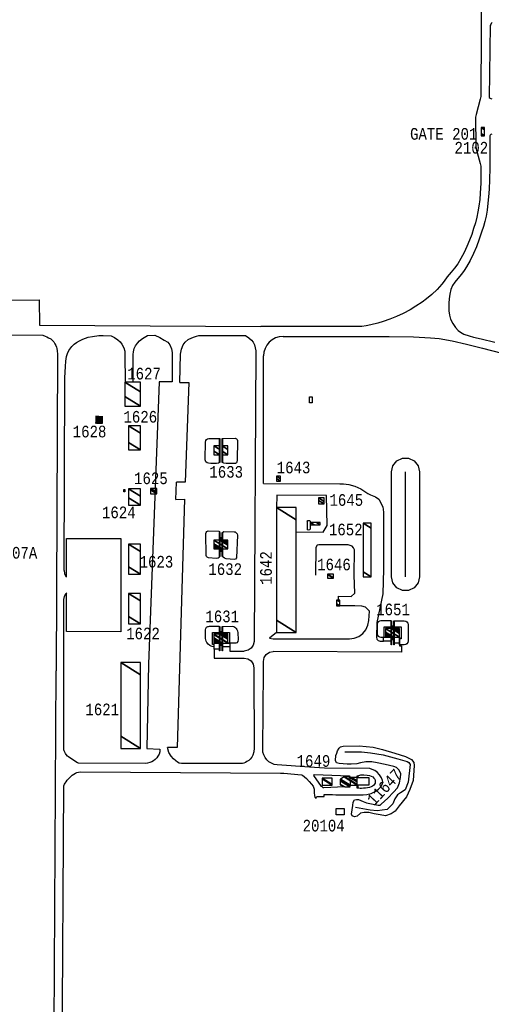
# Model space of a CAD drawing. Extents: x -0.5 to 41.9, y -0.5 to 29.8.
# Tile 19 of 128: x 5.2 to 5.9, y 10.5 to 11.9. Entities that reach past the tile are written whole.
import ezdxf
from ezdxf.enums import TextEntityAlignment as Align

# ---------------------------------------------------------------- set-up
doc = ezdxf.new("R2010")
doc.units = 0
doc.header["$MEASUREMENT"] = 0
for name, color, linetype in [('11', 2, 'CONTINUOUS'), ('21', 5, 'CONTINUOUS'), ('23', 1, 'CONTINUOUS'), ('43', 3, 'CONTINUOUS')]:
    doc.layers.add(name, color=color, linetype=linetype)
doc.styles.add('MONOTXT', font='MONOTXT', dxfattribs={"height": 0.2})

msp = doc.modelspace()

# ---------------------------------------------------------------- linework, layer by layer
at = {"layer": '11'}
for p, q in [((5.2615, 11.4586), (5.5808, 11.4568)), ((5.585, 11.2302), (5.585, 11.4143)), ((5.4585, 11.207), (5.4592, 11.232)), ((5.2968, 10.9594), (5.297, 11.0627)), ((5.7532, 11.0025), (5.7581, 11.0025)), ((5.7811, 10.9997), (5.7811, 10.9955)), ((5.5847, 10.9599), (5.5847, 10.9733)), ((5.2828, 10.3979), (5.2858, 10.9596)), ((5.5709, 10.9639), (5.5709, 10.9602)), ((5.5837, 10.8465), (5.5847, 10.9599))]:
    msp.add_line(p, q, dxfattribs=at)
for points in [[(5.8991, 11.9666), (5.8984, 11.7921), (5.8982, 11.7885), (5.8975, 11.7849), (5.8915, 11.7628), (5.8908, 11.759), (5.8906, 11.7553), (5.8909, 11.7202), (5.8911, 11.7167), (5.8918, 11.7132), (5.8975, 11.692), (5.8983, 11.688), (5.8984, 11.684), (5.8983, 11.6807), (5.8982, 11.6726), (5.8981, 11.6636), (5.8978, 11.6562), (5.8975, 11.6489), (5.8967, 11.64), (5.8953, 11.6301), (5.8941, 11.6222), (5.8924, 11.6143), (5.8906, 11.6061), (5.888, 11.5979), (5.8853, 11.5896), (5.8822, 11.5814), (5.8783, 11.5722), (5.8743, 11.5636), (5.8694, 11.5548), (5.865, 11.5473), (5.8603, 11.5409), (5.8556, 11.5349), (5.85, 11.5281), (5.8456, 11.5221), (5.8423, 11.5178)], [(5.9149, 11.8956), (5.9133, 11.8942), (5.9126, 11.8927), (5.9118, 11.891), (5.9106, 11.7872), (5.9116, 11.786), (5.9129, 11.7857), (5.9141, 11.7854)], [(5.9143, 11.7343), (5.9128, 11.7338), (5.9116, 11.7327), (5.9111, 11.7317), (5.9114, 11.6859), (5.9109, 11.6682), (5.9103, 11.6549), (5.9094, 11.644), (5.9085, 11.6345), (5.9073, 11.6245), (5.9059, 11.6159), (5.904, 11.608), (5.9021, 11.601), (5.8995, 11.593), (5.8961, 11.5825), (5.892, 11.5716), (5.8878, 11.5618), (5.883, 11.5519), (5.8776, 11.5426), (5.8745, 11.5377), (5.8705, 11.5321), (5.865, 11.5259), (5.8608, 11.5205)], [(5.8423, 11.5178), (5.8352, 11.51), (5.8275, 11.5027), (5.8201, 11.4967), (5.8139, 11.4918), (5.8046, 11.4858), (5.7964, 11.4808), (5.7865, 11.4754), (5.7766, 11.4709), (5.7671, 11.467), (5.7574, 11.4637), (5.7499, 11.4614), (5.7396, 11.4588), (5.7328, 11.4575), (5.7265, 11.4564), (5.5808, 11.4568)], [(5.8608, 11.5205), (5.8577, 11.5158), (5.8551, 11.5101), (5.8535, 11.5031), (5.8525, 11.4966), (5.852, 11.4902), (5.852, 11.4839), (5.8523, 11.4792), (5.8533, 11.4729), (5.8548, 11.4674), (5.8579, 11.4609), (5.8618, 11.4552), (5.8656, 11.4509), (5.8691, 11.4483), (5.8739, 11.4458), (5.8814, 11.4432), (5.8876, 11.4414), (5.899, 11.4389), (5.9186, 11.4339)], [(5.1436, 11.4582), (5.1434, 11.4947), (5.2613, 11.4951), (5.2615, 11.4586)], [(5.1126, 11.3846), (5.1123, 11.357), (5.1613, 11.3568), (5.1623, 11.44), (5.164, 11.4415), (5.1664, 11.443), (5.169, 11.4441), (5.1715, 11.4448), (5.2663, 11.4441), (5.2701, 11.4427), (5.2723, 11.4419), (5.2749, 11.4405), (5.2779, 11.4387), (5.28, 11.4367), (5.2822, 11.4343), (5.2839, 11.4316), (5.2851, 11.4294), (5.2863, 11.4267), (5.2869, 11.4248), (5.2874, 11.4215), (5.2875, 11.4168), (5.2858, 10.9596)], [(5.3969, 11.3761), (5.3969, 11.4161), (5.3971, 11.4202), (5.3982, 11.4247), (5.4003, 11.4288), (5.403, 11.4326), (5.4061, 11.436), (5.4102, 11.4395), (5.4173, 11.4437), (5.428, 11.4439), (5.4354, 11.4406), (5.4413, 11.4371), (5.4467, 11.4338), (5.4497, 11.43), (5.4519, 11.4246), (5.453, 11.4192), (5.453, 11.4133), (5.4533, 11.3768), (5.4343, 11.3769), (5.4191, 10.9692), (5.4166, 10.8474), (5.4353, 10.8466), (5.4353, 10.8429), (5.4344, 10.8394), (5.4325, 10.8364), (5.4309, 10.8342), (5.4287, 10.8317), (5.4262, 10.8298), (5.4238, 10.8283), (5.421, 10.8272), (5.4177, 10.8262), (5.4153, 10.8258), (5.3179, 10.8263), (5.3163, 10.8268), (5.314, 10.8284), (5.3034, 10.8353), (5.3021, 10.8364), (5.3001, 10.8389), (5.2993, 10.8402), (5.2983, 10.8423), (5.2975, 10.8441), (5.297, 10.8455), (5.2968, 10.9594)], [(5.2972, 11.1043), (5.2982, 11.3824), (5.2987, 11.3909), (5.2993, 11.3989), (5.2998, 11.4067), (5.3008, 11.4132), (5.3022, 11.4177), (5.3041, 11.422), (5.3084, 11.4279), (5.3118, 11.4313), (5.315, 11.4337), (5.3192, 11.4361), (5.324, 11.4384), (5.3281, 11.4397), (5.3318, 11.441), (5.3383, 11.4424), (5.3471, 11.4435), (5.3534, 11.4436), (5.3651, 11.4433), (5.3697, 11.4408), (5.3749, 11.4374), (5.378, 11.4346), (5.3806, 11.4309), (5.3834, 11.4256), (5.3848, 11.421), (5.385, 11.4161), (5.3852, 11.3764)], [(5.4639, 11.3756), (5.4652, 11.4167), (5.4665, 11.4239), (5.469, 11.43), (5.4718, 11.434), (5.4762, 11.4377), (5.4815, 11.4405), (5.4852, 11.4419), (5.4882, 11.4428), (5.4914, 11.4438), (5.5589, 11.4437), (5.5636, 11.4405), (5.5675, 11.437), (5.5699, 11.4338), (5.5719, 11.4303), (5.5729, 11.4259), (5.5736, 11.4217), (5.5712, 11.0021)], [(5.6131, 11.4424), (5.6076, 11.4418), (5.6023, 11.4402), (5.5975, 11.4376), (5.5932, 11.4341), (5.5897, 11.4299), (5.5871, 11.425), (5.5855, 11.4198), (5.585, 11.4143)], [(5.6131, 11.4424), (5.7662, 11.4422), (5.8011, 11.4416), (5.8259, 11.4403), (5.838, 11.4391), (5.857, 11.4357), (5.8778, 11.4312), (5.9008, 11.4254), (5.9286, 11.4179), (5.942, 11.4135), (5.9696, 11.4034), (6.0726, 11.3628), (6.0898, 11.3566), (6.108, 11.3508), (6.1201, 11.3477), (6.1401, 11.3435), (6.1689, 11.339), (6.1888, 11.337), (6.2109, 11.3357), (6.2305, 11.3353), (6.4232, 11.334)], [(5.4639, 11.3756), (5.4773, 11.3756), (5.4716, 11.232), (5.4592, 11.232)], [(5.585, 11.2302), (5.6948, 11.2293), (5.7004, 11.2293), (5.7078, 11.2284), (5.7168, 11.2261), (5.7253, 11.2221), (5.7352, 11.2154), (5.7392, 11.2136), (5.7417, 11.2129), (5.7466, 11.2109), (5.7511, 11.2075), (5.757, 11.1963), (5.7581, 11.1884), (5.7579, 11.1064), (5.7568, 11.0707), (5.7481, 11.0293), (5.7476, 11.0083)], [(5.4585, 11.207), (5.4709, 11.2072), (5.4602, 10.849), (5.4463, 10.849)], [(5.6322, 11.1604), (5.6707, 11.1599), (5.6768, 11.1695), (5.6757, 11.2129), (5.6042, 11.2132), (5.6038, 11.1951)], [(5.3007, 11.0958), (5.3006, 11.1508), (5.3791, 11.1508), (5.3791, 11.0161), (5.3006, 11.0164), (5.3007, 11.0714)], [(5.693, 11.0617), (5.693, 11.0674), (5.7114, 11.0669), (5.7168, 11.0719), (5.7154, 11.0979), (5.7159, 11.1343), (5.7148, 11.1372), (5.7125, 11.1395), (5.7071, 11.1415), (5.7044, 11.1415), (5.6647, 11.1415), (5.6624, 11.1408), (5.6604, 11.1377), (5.66, 11.0979)], [(5.2972, 11.1043), (5.2978, 11.1), (5.2998, 11.096), (5.3006, 11.0952)], [(5.297, 11.0627), (5.2977, 11.0671), (5.2997, 11.071), (5.3012, 11.0724)], [(5.6037, 11.015), (5.5934, 11.0069), (5.5988, 11.0058), (5.7088, 11.0058), (5.7158, 11.0067), (5.7224, 11.0093), (5.7281, 11.0135), (5.7326, 11.019), (5.7355, 11.0255), (5.7368, 11.0324), (5.7375, 11.0458), (5.7319, 11.0515), (5.7267, 11.053), (5.7166, 11.0534), (5.6955, 11.0534)], [(5.5712, 11.0021), (5.5701, 10.9967), (5.567, 10.9922), (5.5625, 10.9892), (5.5571, 10.9881)], [(5.7476, 11.0083), (5.7483, 11.0054), (5.7503, 11.0033), (5.7532, 11.0025)], [(5.7581, 11.008), (5.7688, 11.008), (5.7688, 11.0024), (5.7581, 11.0024), (5.7581, 11.008)], [(5.7733, 11.008), (5.7811, 11.008), (5.7811, 10.9996), (5.7733, 10.9996), (5.7733, 11.008)], [(5.5135, 10.9996), (5.5214, 10.9996), (5.5214, 10.9911), (5.5135, 10.9911), (5.5135, 10.9996)], [(5.5135, 10.991), (5.5135, 10.9781), (5.5569, 10.978)], [(5.5256, 10.9997), (5.5363, 10.9997), (5.5363, 10.9941), (5.5256, 10.9941), (5.5256, 10.9997)], [(5.5362, 10.9941), (5.5362, 10.9881), (5.5571, 10.9881)], [(5.5847, 10.9733), (5.5858, 10.9787), (5.5889, 10.9832), (5.5934, 10.9863), (5.5988, 10.9873)], [(5.7808, 10.9956), (5.7841, 10.9956), (5.7841, 10.9866), (5.5988, 10.9873)], [(5.5569, 10.978), (5.5623, 10.977), (5.5669, 10.9739), (5.5699, 10.9693), (5.5709, 10.9639)], [(5.5709, 10.9601), (5.5714, 10.8479), (5.571, 10.8425), (5.5696, 10.8379), (5.5679, 10.8348), (5.5655, 10.8321), (5.5635, 10.8303), (5.561, 10.8285), (5.5587, 10.8272), (5.5565, 10.8261), (5.5543, 10.8257), (5.5517, 10.8256), (5.4664, 10.8256), (5.4632, 10.8264), (5.4606, 10.8278), (5.4583, 10.8296), (5.455, 10.8328), (5.4518, 10.8363), (5.4482, 10.8417), (5.4463, 10.849)], [(5.6095, 10.812), (5.6119, 10.8119), (5.6143, 10.8117), (5.6394, 10.8094), (5.6413, 10.8088), (5.6438, 10.8068), (5.6468, 10.8041), (5.6506, 10.7997), (5.6541, 10.7962), (5.6564, 10.7933), (5.6579, 10.7886), (5.658, 10.7839), (5.6582, 10.7792), (5.6587, 10.777), (5.6608, 10.7753), (5.6609, 10.7772), (5.6621, 10.7783), (5.6722, 10.7783), (5.6723, 10.7812), (5.6844, 10.781), (5.689, 10.7808), (5.7253, 10.7805), (5.7287, 10.7805), (5.734, 10.7809), (5.7399, 10.7824), (5.7468, 10.7857), (5.7509, 10.7888), (5.7539, 10.7923), (5.7564, 10.7967), (5.7571, 10.7991), (5.7565, 10.8015), (5.755, 10.8051), (5.7523, 10.8096), (5.7489, 10.8131), (5.7455, 10.8157), (5.7418, 10.8174), (5.738, 10.8188), (5.6727, 10.8192), (5.6513, 10.8203), (5.6044, 10.8239), (5.6003, 10.8246), (5.5963, 10.8261), (5.5927, 10.8283), (5.5896, 10.8311), (5.5871, 10.8345), (5.5852, 10.8382), (5.5841, 10.8423), (5.5837, 10.8465)], [(5.2943, 10.3979), (5.2968, 10.7934), (5.2976, 10.7958), (5.2987, 10.7976), (5.3, 10.7992), (5.3016, 10.8016), (5.3037, 10.8039), (5.3062, 10.8067), (5.3088, 10.809), (5.3111, 10.8105), (5.3134, 10.8118), (5.3157, 10.8127), (5.3178, 10.8133), (5.3207, 10.8138), (5.6095, 10.812)], [(5.7019, 10.792), (5.6719, 10.7905), (5.6707, 10.7909), (5.6697, 10.7916), (5.6686, 10.7925), (5.6575, 10.8087), (5.6585, 10.8101), (5.7083, 10.808), (5.7098, 10.8062)], [(5.721, 10.808), (5.7236, 10.809), (5.7254, 10.8094), (5.7294, 10.8095), (5.7346, 10.8092), (5.7376, 10.8086), (5.7402, 10.8077), (5.7425, 10.8064), (5.744, 10.8045), (5.7453, 10.803), (5.7457, 10.8013), (5.7458, 10.7991), (5.7457, 10.7975), (5.7449, 10.7958), (5.7435, 10.7941), (5.7419, 10.7931), (5.7403, 10.7921), (5.7378, 10.7912), (5.7347, 10.7905), (5.732, 10.7903), (5.729, 10.79), (5.7261, 10.7899), (5.7243, 10.7899), (5.7224, 10.79), (5.721, 10.7904)]]:
    msp.add_lwpolyline(points, dxfattribs=at)
at = {"layer": '21'}
msp.add_line((5.7096, 10.8056), (5.7097, 10.7946), dxfattribs=at)
for points in [[(5.6511, 11.355), (5.655, 11.355), (5.655, 11.3466), (5.6511, 11.3466), (5.6511, 11.355)], [(5.5218, 11.2952), (5.5218, 11.2604), (5.5212, 11.2604), (5.5212, 11.2952), (5.5218, 11.2952)], [(5.5251, 11.2604), (5.5251, 11.2952), (5.5257, 11.2952), (5.5257, 11.2604), (5.5251, 11.2604)], [(5.3832, 11.2215), (5.3846, 11.2215), (5.3846, 11.2181), (5.3832, 11.2181), (5.3832, 11.2215)], [(5.5218, 11.1593), (5.5218, 11.1245), (5.5212, 11.1245), (5.5212, 11.1593), (5.5218, 11.1593)], [(5.5251, 11.1245), (5.5251, 11.1593), (5.5257, 11.1593), (5.5257, 11.1245), (5.5251, 11.1245)], [(5.7688, 11.0319), (5.7694, 11.0319), (5.7694, 10.9971), (5.7688, 10.9971), (5.7688, 11.0319)], [(5.7727, 11.0319), (5.7733, 11.0319), (5.7733, 10.9971), (5.7727, 10.9971), (5.7727, 11.0319)], [(5.5212, 11.0235), (5.5218, 11.0235), (5.5218, 10.9887), (5.5212, 10.9887), (5.5212, 11.0235)], [(5.5251, 11.0235), (5.5257, 11.0235), (5.5257, 10.9887), (5.5251, 10.9887), (5.5251, 11.0235)], [(5.721, 10.7946), (5.721, 10.7904), (5.7199, 10.7904), (5.7199, 10.8079), (5.721, 10.8079), (5.721, 10.8056)], [(5.7199, 10.8056), (5.7367, 10.8056), (5.7367, 10.7946), (5.7199, 10.7946)], [(5.7014, 10.7611), (5.7014, 10.7518), (5.6898, 10.7518), (5.6898, 10.7611), (5.7014, 10.7611)]]:
    msp.add_lwpolyline(points, dxfattribs=at)
msp.add_solid([(5.3535, 11.3274), (5.353, 11.3157), (5.3424, 11.3279), (5.3419, 11.3162)], dxfattribs=at)
at = {"layer": '43'}
for p, q in [((5.7896, 11.0952), (5.7896, 11.2469)), ((5.6477, 11.175), (5.6477, 11.1638))]:
    msp.add_line(p, q, dxfattribs=at)
for points in [[(5.5212, 11.2604), (5.5197, 11.2592), (5.5171, 11.259), (5.5088, 11.2591), (5.5057, 11.2594), (5.5034, 11.2598), (5.5018, 11.2613), (5.501, 11.2628), (5.5007, 11.2642), (5.5007, 11.2655), (5.5013, 11.2896), (5.5018, 11.292), (5.5028, 11.2936), (5.5042, 11.2947), (5.5061, 11.295), (5.5212, 11.2952)], [(5.5257, 11.2952), (5.5438, 11.2953), (5.5457, 11.2947), (5.547, 11.2933), (5.5471, 11.292), (5.5469, 11.2637), (5.5465, 11.2613), (5.5459, 11.26), (5.5446, 11.2591), (5.5433, 11.2589), (5.5308, 11.2588), (5.5277, 11.2595), (5.5257, 11.2604)], [(5.8098, 11.0952), (5.8078, 11.0865), (5.8022, 11.0794), (5.7941, 11.0755), (5.7851, 11.0755), (5.777, 11.0794), (5.7714, 11.0865), (5.7694, 11.0952), (5.7694, 11.2469), (5.7714, 11.2557), (5.777, 11.2627), (5.7851, 11.2667), (5.7941, 11.2667), (5.8022, 11.2627), (5.8078, 11.2557), (5.8098, 11.2469), (5.8098, 11.0952)], [(5.6478, 11.1752), (5.649, 11.1766), (5.651, 11.1766), (5.6517, 11.1762), (5.6523, 11.1754), (5.6521, 11.1642), (5.6517, 11.1635), (5.6511, 11.1629), (5.6491, 11.1627), (5.6479, 11.1635)], [(5.5215, 11.1245), (5.5209, 11.1232), (5.5195, 11.122), (5.5166, 11.1217), (5.5055, 11.1225), (5.5036, 11.1235), (5.5024, 11.1248), (5.502, 11.1259), (5.5016, 11.1579), (5.5021, 11.1595), (5.503, 11.1606), (5.5038, 11.1613), (5.5049, 11.1617), (5.5204, 11.1613), (5.5212, 11.1607), (5.5215, 11.1595)], [(5.5257, 11.1594), (5.5278, 11.1608), (5.5426, 11.1604), (5.5441, 11.1601), (5.5455, 11.159), (5.5467, 11.1575), (5.5473, 11.1555), (5.546, 11.1228), (5.5445, 11.1207), (5.5424, 11.1201), (5.531, 11.1213), (5.5286, 11.1224), (5.5268, 11.1238), (5.5257, 11.1246)], [(5.7688, 11.0319), (5.7542, 11.0319), (5.752, 11.0315), (5.7502, 11.0303), (5.749, 11.0284), (5.7486, 11.0263), (5.7486, 11.0137), (5.749, 11.0115), (5.7502, 11.0097), (5.752, 11.0085), (5.7542, 11.008), (5.7609, 11.0081)], [(5.7733, 11.0319), (5.7879, 11.0319), (5.79, 11.0315), (5.7918, 11.0303), (5.7931, 11.0284), (5.7935, 11.0263), (5.7935, 11.0027), (5.7931, 11.0006), (5.7918, 10.9987), (5.79, 10.9975), (5.7879, 10.9971), (5.7811, 10.9971), (5.7811, 11.0081)], [(5.5134, 10.9996), (5.5134, 10.9944), (5.5109, 10.9947), (5.5092, 10.9954), (5.5073, 10.9964), (5.5051, 10.9981), (5.5032, 11.0004), (5.5019, 11.0022), (5.5014, 11.0043), (5.5012, 11.0061), (5.5013, 11.019), (5.5017, 11.0208), (5.5028, 11.0224), (5.5043, 11.0235), (5.5053, 11.0237), (5.5069, 11.0239), (5.5206, 11.0239), (5.5212, 11.0234)], [(5.5257, 11.0234), (5.5397, 11.0241), (5.5422, 11.0238), (5.5447, 11.0216), (5.5455, 11.0206), (5.5465, 11.0191), (5.5471, 11.0171), (5.5476, 11.0146), (5.5483, 11.0047), (5.5477, 11.002), (5.5464, 11.0002), (5.5449, 10.9996), (5.5336, 10.9996)], [(5.7587, 11.0081), (5.7587, 11.0232), (5.7694, 11.0232), (5.7694, 11.021)], [(5.7727, 11.021), (5.7727, 11.0232), (5.7834, 11.0232), (5.7834, 11.0058), (5.7812, 11.0058)], [(5.5134, 10.9996), (5.5134, 10.9974), (5.5111, 10.9974), (5.5111, 11.0148), (5.5218, 11.0148), (5.5218, 11.0125)], [(5.5251, 11.0125), (5.5251, 11.0148), (5.5358, 11.0148), (5.5357, 10.9996), (5.5336, 10.9996)], [(5.7057, 10.825), (5.6939, 10.8259), (5.6902, 10.8268), (5.6885, 10.8303), (5.6894, 10.8374), (5.6904, 10.8408), (5.6916, 10.8439), (5.6941, 10.8482), (5.6961, 10.8497), (5.6997, 10.8508), (5.7229, 10.8511), (5.7327, 10.8504), (5.7428, 10.8492), (5.7566, 10.8461), (5.7741, 10.8407), (5.7899, 10.8361), (5.7982, 10.8314), (5.8017, 10.8274), (5.8024, 10.823), (5.8009, 10.8014), (5.7959, 10.7883), (5.7909, 10.7779), (5.7806, 10.7647), (5.7749, 10.7571), (5.7688, 10.753), (5.7609, 10.7503), (5.7532, 10.7515), (5.7447, 10.7534), (5.7368, 10.755), (5.7302, 10.7552), (5.7246, 10.754), (5.72, 10.7499), (5.7162, 10.7488), (5.7125, 10.7505), (5.7119, 10.7527), (5.7135, 10.7653), (5.7144, 10.7698), (5.7159, 10.7732), (5.7189, 10.774), (5.7221, 10.7738), (5.7286, 10.7712), (5.7334, 10.7691), (5.75, 10.7656), (5.7533, 10.7659), (5.7548, 10.7669), (5.764, 10.7756), (5.7722, 10.7845), (5.7783, 10.7908), (5.7809, 10.798), (5.7826, 10.8058), (5.7828, 10.8108), (5.7805, 10.8164), (5.7765, 10.8199), (5.7727, 10.8214), (5.7602, 10.8245), (5.7486, 10.8266), (5.741, 10.8282), (5.7326, 10.828), (5.7248, 10.8268), (5.7193, 10.8253), (5.7111, 10.825), (5.7057, 10.825)], [(5.7023, 10.8428), (5.7262, 10.8427), (5.7307, 10.8422), (5.7391, 10.8413), (5.7576, 10.8381), (5.7787, 10.8327), (5.7923, 10.8289), (5.7947, 10.8274), (5.7964, 10.8245), (5.7936, 10.7988), (5.7891, 10.788), (5.7823, 10.7836), (5.7783, 10.7805), (5.7745, 10.7746), (5.7716, 10.7678), (5.7678, 10.7644), (5.7634, 10.7592), (5.7489, 10.7577), (5.7386, 10.7587), (5.7176, 10.7622)]]:
    msp.add_lwpolyline(points, dxfattribs=at)

# ---------------------------------------------------------------- texts
at = {"layer": '23', "style": 'MONOTXT', "width": 0.833333}
for s, p in [('GATE 201', (5.8448, 11.7347)), ('2102', (5.8846, 11.7147)), ('1627', (5.4125, 11.3886)), ('1626', (5.4071, 11.3263)), ('1628', (5.3339, 11.305)), ('1633', (5.531, 11.2468)), ('1643', (5.6282, 11.2531)), ('1625', (5.4224, 11.2375)), ('1645', (5.7043, 11.2062)), ('1624', (5.3761, 11.1883)), ('1652', (5.7035, 11.1636)), ('1607A', (5.2281, 11.13)), ('1623', (5.4304, 11.1171)), ('1632', (5.5296, 11.1064)), ('1646', (5.6865, 11.1131)), ('1651', (5.7717, 11.0482)), ('1631', (5.5253, 11.0382)), ('1622', (5.411, 11.0135)), ('1621', (5.3522, 10.9039)), ('1649', (5.6569, 10.8295)), ('20104', (5.6716, 10.7362))]:
    msp.add_text(s, height=0.01684, dxfattribs=at).set_placement(p, align=Align.MIDDLE)
for s, rotation, p in [('1642', 90, (5.5884, 11.108)), ('11647', 46.7565, (5.7591, 10.7918))]:
    msp.add_text(s, height=0.01684, rotation=rotation, dxfattribs=at).set_placement(p, align=Align.MIDDLE)

# ---------------------------------------------------------------- meshes
at = {"layer": '21'}
mesh = msp.add_polyface(dxfattribs=at)
corners = [(5.8987, 11.7319), (5.9038, 11.7319), (5.8987, 11.7351), (5.9038, 11.7319), (5.8987, 11.7437), (5.9038, 11.7406), (5.9038, 11.7437)]
mesh.append_faces([[corners[k] for k in face] for face in [(0, 0, 1, 2), (2, 3, 5, 4), (4, 5, 6, 6)]], dxfattribs={"vtx0": -1, "vtx2": -1})
mesh = msp.add_polyface(dxfattribs=at)
corners = [(5.3846, 11.3414), (5.4072, 11.3414), (5.3846, 11.3555), (5.3846, 11.3764), (5.4072, 11.3624), (5.3846, 11.3764), (5.4072, 11.3764)]
mesh.append_faces([[corners[k] for k in face] for face in [(0, 0, 1, 2), (2, 1, 4, 5), (3, 4, 6, 6)]], dxfattribs={"vtx0": -1, "vtx2": -1})
mesh = msp.add_polyface(dxfattribs=at)
corners = [(5.3902, 11.2785), (5.4072, 11.2785), (5.3902, 11.2891), (5.3902, 11.3134), (5.4072, 11.3028), (5.3902, 11.3134), (5.4072, 11.3134)]
mesh.append_faces([[corners[k] for k in face] for face in [(0, 0, 1, 2), (2, 1, 4, 5), (3, 4, 6, 6)]], dxfattribs={"vtx0": -1, "vtx2": -1})
mesh = msp.add_polyface(dxfattribs=at)
corners = [(5.5134, 11.2713), (5.5218, 11.2713), (5.5134, 11.2766), (5.5218, 11.279), (5.5134, 11.2843), (5.5218, 11.2843), (5.5218, 11.2843)]
mesh.append_faces([[corners[k] for k in face] for face in [(0, 0, 1, 2), (2, 1, 3, 4), (4, 3, 6, 5)]], dxfattribs={"vtx0": -1, "vtx2": -1})
mesh = msp.add_polyface(dxfattribs=at)
corners = [(5.5251, 11.2713), (5.5251, 11.2713), (5.5251, 11.2766), (5.5336, 11.2713), (5.5251, 11.2843), (5.5336, 11.279), (5.5336, 11.2843)]
mesh.append_faces([[corners[k] for k in face] for face in [(0, 1, 3, 2), (2, 3, 5, 4), (4, 5, 6, 6)]], dxfattribs={"vtx0": -1, "vtx2": -1})
mesh = msp.add_polyface(dxfattribs=at)
corners = [(5.6037, 11.2334), (5.6095, 11.2334), (5.6037, 11.237), (5.6037, 11.2404), (5.6095, 11.2368), (5.6037, 11.2404), (5.6095, 11.2404)]
mesh.append_faces([[corners[k] for k in face] for face in [(0, 0, 1, 2), (2, 1, 4, 5), (3, 4, 6, 6)]], dxfattribs={"vtx0": -1, "vtx2": -1})
mesh = msp.add_polyface(dxfattribs=at)
corners = [(5.3902, 11.1986), (5.4072, 11.1986), (5.3902, 11.2092), (5.3902, 11.2224), (5.4072, 11.2118), (5.3902, 11.2224), (5.4072, 11.2224)]
mesh.append_faces([[corners[k] for k in face] for face in [(0, 0, 1, 2), (2, 1, 4, 5), (3, 4, 6, 6)]], dxfattribs={"vtx0": -1, "vtx2": -1})
mesh = msp.add_polyface(dxfattribs=at)
corners = [(5.4219, 11.2153), (5.4308, 11.2153), (5.4219, 11.2208), (5.4308, 11.2175), (5.4219, 11.223), (5.4308, 11.223), (5.4308, 11.223)]
mesh.append_faces([[corners[k] for k in face] for face in [(0, 0, 1, 2), (2, 1, 3, 4), (4, 3, 6, 5)]], dxfattribs={"vtx0": -1, "vtx2": -1})
mesh = msp.add_polyface(dxfattribs=at)
corners = [(5.6643, 11.2006), (5.6721, 11.2006), (5.6643, 11.2055), (5.6721, 11.2006), (5.6643, 11.2091), (5.6721, 11.2042), (5.6721, 11.2091)]
mesh.append_faces([[corners[k] for k in face] for face in [(0, 0, 1, 2), (2, 3, 5, 4), (4, 5, 6, 6)]], dxfattribs={"vtx0": -1, "vtx2": -1})
mesh = msp.add_polyface(dxfattribs=at)
corners = [(5.6037, 11.015), (5.632, 11.015), (5.6037, 11.0326), (5.6037, 11.1953), (5.632, 11.1777), (5.6037, 11.1953), (5.632, 11.1953)]
mesh.append_faces([[corners[k] for k in face] for face in [(0, 0, 1, 2), (2, 1, 4, 5), (3, 4, 6, 6)]], dxfattribs={"vtx0": -1, "vtx2": -1})
mesh = msp.add_polyface(dxfattribs=at)
corners = [(5.6527, 11.1703), (5.6581, 11.1703), (5.6527, 11.1737), (5.6667, 11.1703), (5.6613, 11.1737), (5.6667, 11.1737), (5.6667, 11.1737)]
mesh.append_faces([[corners[k] for k in face] for face in [(0, 0, 1, 2), (2, 1, 3, 4), (4, 3, 6, 5)]], dxfattribs={"vtx0": -1, "vtx2": -1})
mesh = msp.add_polyface(dxfattribs=at)
corners = [(5.7287, 11.0955), (5.7402, 11.0955), (5.7287, 11.1026), (5.7287, 11.1728), (5.7402, 11.1657), (5.7287, 11.1728), (5.7402, 11.1728)]
mesh.append_faces([[corners[k] for k in face] for face in [(0, 0, 1, 2), (2, 1, 4, 5), (3, 4, 6, 6)]], dxfattribs={"vtx0": -1, "vtx2": -1})
mesh = msp.add_polyface(dxfattribs=at)
corners = [(5.5134, 11.1355), (5.5134, 11.1355), (5.5134, 11.1376), (5.5218, 11.1324), (5.5168, 11.1355), (5.5134, 11.1397), (5.5251, 11.1324), (5.5218, 11.1345), (5.5202, 11.1355), (5.5134, 11.1407), (5.5251, 11.1334), (5.5218, 11.1355), (5.5134, 11.1428), (5.5251, 11.1355), (5.5134, 11.148), (5.5336, 11.1355), (5.5134, 11.1484), (5.5336, 11.1359), (5.5218, 11.1484), (5.5336, 11.1411), (5.5218, 11.1505), (5.5251, 11.1484), (5.5336, 11.1432), (5.5218, 11.1518), (5.5251, 11.1497), (5.5272, 11.1484), (5.5336, 11.1444), (5.5251, 11.1518), (5.5306, 11.1484), (5.5336, 11.1465), (5.5336, 11.1484)]
mesh.append_faces([[corners[k] for k in face] for face in [(0, 1, 4, 2), (2, 4, 8, 5), (3, 3, 6, 7), (5, 8, 11, 9), (7, 6, 10, 11), (9, 10, 13, 12), (12, 13, 15, 14), (14, 15, 17, 16), (16, 17, 19, 18), (18, 19, 22, 20), (20, 21, 24, 23), (21, 22, 26, 25), (23, 24, 27, 27), (25, 26, 29, 28), (28, 29, 30, 30)]], dxfattribs={"vtx0": -1, "vtx2": -1})
mesh = msp.add_polyface(dxfattribs=at)
corners = [(5.3902, 11.0991), (5.4072, 11.0991), (5.3902, 11.1096), (5.3902, 11.1425), (5.4072, 11.1319), (5.3902, 11.1425), (5.4072, 11.1425)]
mesh.append_faces([[corners[k] for k in face] for face in [(0, 0, 1, 2), (2, 1, 4, 5), (3, 4, 6, 6)]], dxfattribs={"vtx0": -1, "vtx2": -1})
mesh = msp.add_polyface(dxfattribs=at)
corners = [(5.6773, 11.0934), (5.6857, 11.0934), (5.6773, 11.0986), (5.6857, 11.0938), (5.6773, 11.099), (5.6857, 11.099), (5.6857, 11.099)]
mesh.append_faces([[corners[k] for k in face] for face in [(0, 0, 1, 2), (2, 1, 3, 4), (4, 3, 6, 5)]], dxfattribs={"vtx0": -1, "vtx2": -1})
mesh = msp.add_polyface(dxfattribs=at)
corners = [(5.3902, 11.0276), (5.4072, 11.0276), (5.3902, 11.0381), (5.3902, 11.071), (5.4072, 11.0604), (5.3902, 11.071), (5.4072, 11.071)]
mesh.append_faces([[corners[k] for k in face] for face in [(0, 0, 1, 2), (2, 1, 4, 5), (3, 4, 6, 6)]], dxfattribs={"vtx0": -1, "vtx2": -1})
mesh = msp.add_polyface(dxfattribs=at)
corners = [(5.6902, 11.0533), (5.6947, 11.0533), (5.6902, 11.0561), (5.6902, 11.0617), (5.6947, 11.059), (5.6902, 11.0617), (5.6947, 11.0617)]
mesh.append_faces([[corners[k] for k in face] for face in [(0, 0, 1, 2), (2, 1, 4, 5), (3, 4, 6, 6)]], dxfattribs={"vtx0": -1, "vtx2": -1})
mesh = msp.add_polyface(dxfattribs=at)
corners = [(5.5134, 10.9996), (5.5134, 10.9996), (5.5134, 11.0018), (5.5218, 10.9966), (5.5168, 10.9996), (5.5134, 11.0039), (5.5252, 10.9966), (5.5218, 10.9986), (5.5202, 10.9996), (5.5134, 11.0049), (5.5252, 10.9976), (5.5218, 10.9996), (5.5134, 11.007), (5.5252, 10.9996), (5.5134, 11.0122), (5.5336, 10.9996), (5.5134, 11.0126), (5.5336, 11), (5.5218, 11.0126), (5.5336, 11.0053), (5.5218, 11.0146), (5.5252, 11.0126), (5.5336, 11.0073), (5.5218, 11.0159), (5.5252, 11.0138), (5.5272, 11.0126), (5.5336, 11.0086), (5.5252, 11.0159), (5.5306, 11.0126), (5.5336, 11.0107), (5.5336, 11.0126)]
mesh.append_faces([[corners[k] for k in face] for face in [(0, 1, 4, 2), (2, 4, 8, 5), (3, 3, 6, 7), (5, 8, 11, 9), (7, 6, 10, 11), (9, 10, 13, 12), (12, 13, 15, 14), (14, 15, 17, 16), (16, 17, 19, 18), (18, 19, 22, 20), (20, 21, 24, 23), (21, 22, 26, 25), (23, 24, 27, 27), (25, 26, 29, 28), (28, 29, 30, 30)]], dxfattribs={"vtx0": -1, "vtx2": -1})
mesh = msp.add_polyface(dxfattribs=at)
corners = [(5.7609, 11.008), (5.7609, 11.008), (5.7609, 11.0102), (5.7694, 11.0049), (5.7644, 11.008), (5.7609, 11.0122), (5.7727, 11.0049), (5.7694, 11.007), (5.7677, 11.008), (5.7609, 11.0132), (5.7727, 11.0059), (5.7694, 11.008), (5.7609, 11.0153), (5.7727, 11.008), (5.7609, 11.0206), (5.7811, 11.008), (5.7609, 11.0209), (5.7811, 11.0084), (5.7694, 11.0209), (5.7811, 11.0136), (5.7694, 11.023), (5.7727, 11.0209), (5.7811, 11.0157), (5.7694, 11.0243), (5.7727, 11.0222), (5.7748, 11.0209), (5.7811, 11.017), (5.7727, 11.0243), (5.7782, 11.0209), (5.7811, 11.0191), (5.7811, 11.0209)]
mesh.append_faces([[corners[k] for k in face] for face in [(0, 1, 4, 2), (2, 4, 8, 5), (3, 3, 6, 7), (5, 8, 11, 9), (7, 6, 10, 11), (9, 10, 13, 12), (12, 13, 15, 14), (14, 15, 17, 16), (16, 17, 19, 18), (18, 19, 22, 20), (20, 21, 24, 23), (21, 22, 26, 25), (23, 24, 27, 27), (25, 26, 29, 28), (28, 29, 30, 30)]], dxfattribs={"vtx0": -1, "vtx2": -1})
mesh = msp.add_polyface(dxfattribs=at)
corners = [(5.3792, 10.8477), (5.4072, 10.8477), (5.3792, 10.8652), (5.3792, 10.9714), (5.4072, 10.954), (5.3792, 10.9714), (5.4072, 10.9714)]
mesh.append_faces([[corners[k] for k in face] for face in [(0, 0, 1, 2), (2, 1, 4, 5), (3, 4, 6, 6)]], dxfattribs={"vtx0": -1, "vtx2": -1})
mesh = msp.add_polyface(dxfattribs=at)
corners = [(5.6694, 10.7944), (5.684, 10.7944), (5.6694, 10.8035), (5.684, 10.7955), (5.6694, 10.8045), (5.684, 10.8045), (5.684, 10.8045)]
mesh.append_faces([[corners[k] for k in face] for face in [(0, 0, 1, 2), (2, 1, 3, 4), (4, 3, 6, 5)]], dxfattribs={"vtx0": -1, "vtx2": -1})
mesh = msp.add_polyface(dxfattribs=at)
corners = [(5.6956, 10.7948), (5.7021, 10.792), (5.6956, 10.796), (5.7097, 10.7921), (5.6956, 10.8008), (5.7097, 10.7942), (5.6956, 10.8029), (5.7097, 10.7946), (5.696, 10.8031), (5.7199, 10.7946), (5.701, 10.8064), (5.7199, 10.7956), (5.7017, 10.8069), (5.7199, 10.7992), (5.7075, 10.8069), (5.7096, 10.8056), (5.7199, 10.8006), (5.7096, 10.807), (5.7118, 10.8056), (5.7199, 10.8056), (5.7199, 10.8056)]
mesh.append_faces([[corners[k] for k in face] for face in [(0, 0, 1, 2), (2, 1, 3, 4), (4, 3, 5, 6), (6, 5, 7, 8), (8, 7, 9, 10), (10, 9, 11, 12), (12, 11, 13, 14), (14, 15, 17, 17), (15, 13, 16, 18), (18, 16, 20, 19)]], dxfattribs={"vtx0": -1, "vtx2": -1})

doc.saveas('drawing.dxf')
